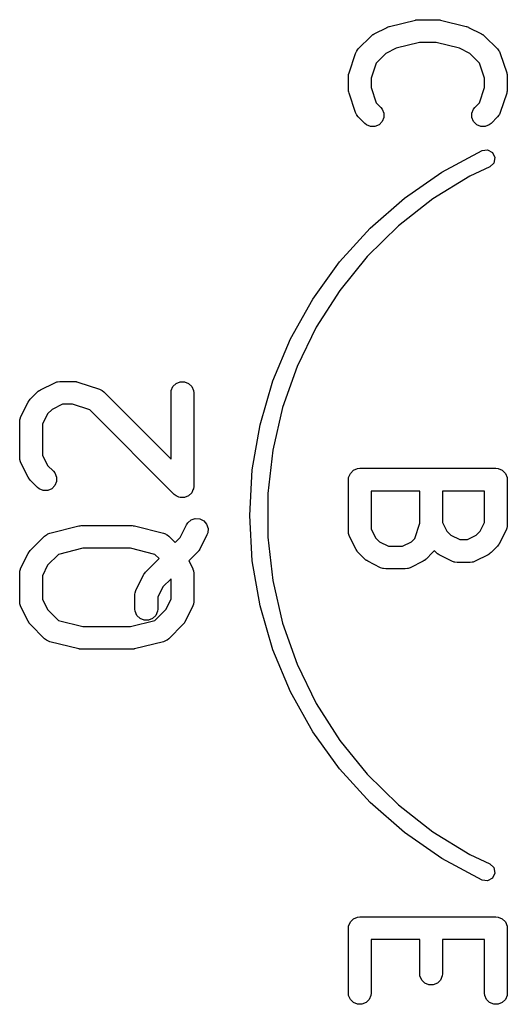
# Model space of a CAD drawing. Header units: inches. Extents: x 4.16 to 5.59, y -4.16 to -3.08.
# Tile 3 of 6: x 4.77 to 4.9, y -3.77 to -3.51. Entities that reach past the tile are written whole.
import ezdxf

# ---------------------------------------------------------------- set-up
doc = ezdxf.new("R2010")
doc.units = ezdxf.units.IN
doc.header["$MEASUREMENT"] = 0
doc.layers.add('F.Silkscreen', color=41, linetype='CONTINUOUS', true_color=0xf2eda1)

msp = doc.modelspace()

# ---------------------------------------------------------------- linework, layer by layer
at = {"layer": 'F.Silkscreen', "linetype": 'CONTINUOUS'}
for p, q in [((4.86677, -3.51627), (4.867, -3.51618)), ((4.867, -3.51618), (4.86703, -3.51618)), ((4.86703, -3.51618), (4.86707, -3.51616)), ((4.86707, -3.51616), (4.87382, -3.51448)), ((4.87382, -3.51448), (4.87392, -3.51446)), ((4.87392, -3.51446), (4.87396, -3.51444)), ((4.87396, -3.51444), (4.87417, -3.51442)), ((4.87417, -3.51442), (4.87439, -3.51439)), ((4.87439, -3.51439), (4.87443, -3.5144)), ((4.87443, -3.5144), (4.87453, -3.51439)), ((4.87453, -3.51439), (4.8796, -3.51439)), ((4.8796, -3.51439), (4.8797, -3.5144)), ((4.8797, -3.5144), (4.87974, -3.51439)), ((4.87974, -3.51439), (4.87995, -3.51442)), ((4.87995, -3.51442), (4.88017, -3.51444)), ((4.88017, -3.51444), (4.88021, -3.51446)), ((4.88021, -3.51446), (4.88031, -3.51448)), ((4.88031, -3.51448), (4.88706, -3.51616)), ((4.88706, -3.51616), (4.8871, -3.51618)), ((4.8871, -3.51618), (4.88712, -3.51618)), ((4.88712, -3.51618), (4.88736, -3.51627)), ((4.85895, -3.522), (4.86232, -3.51863)), ((4.86232, -3.51863), (4.86255, -3.51844)), ((4.86255, -3.51844), (4.8626, -3.51838)), ((4.8626, -3.51838), (4.86269, -3.51833)), ((4.86269, -3.51833), (4.86277, -3.51826)), ((4.86277, -3.51826), (4.86284, -3.51823)), ((4.86284, -3.51823), (4.86309, -3.51807)), ((4.86309, -3.51807), (4.86646, -3.51639)), ((4.86646, -3.51639), (4.86651, -3.51637)), ((4.86651, -3.51637), (4.86652, -3.51636)), ((4.86652, -3.51636), (4.86677, -3.51627)), ((4.88736, -3.51627), (4.88761, -3.51636)), ((4.88761, -3.51636), (4.88762, -3.51637)), ((4.88762, -3.51637), (4.88767, -3.51639)), ((4.88767, -3.51639), (4.89104, -3.51807)), ((4.89104, -3.51807), (4.89129, -3.51823)), ((4.89129, -3.51823), (4.89136, -3.51826)), ((4.89136, -3.51826), (4.89144, -3.51833)), ((4.89144, -3.51833), (4.89153, -3.51838)), ((4.89153, -3.51838), (4.89158, -3.51844)), ((4.89158, -3.51844), (4.89181, -3.51863)), ((4.89181, -3.51863), (4.89518, -3.522)), ((4.8749, -3.52029), (4.86882, -3.52181)), ((4.87923, -3.52029), (4.8749, -3.52029)), ((4.88531, -3.52181), (4.87923, -3.52029)), ((4.85655, -3.52822), (4.85823, -3.52316)), ((4.85823, -3.52316), (4.85847, -3.52263)), ((4.85847, -3.52263), (4.85854, -3.52255)), ((4.85854, -3.52255), (4.85858, -3.52245)), ((4.85858, -3.52245), (4.85895, -3.522)), ((4.86616, -3.52314), (4.86362, -3.52568)), ((4.86882, -3.52181), (4.86616, -3.52314)), ((4.88797, -3.52314), (4.88531, -3.52181)), ((4.89051, -3.52568), (4.88797, -3.52314)), ((4.89518, -3.522), (4.89555, -3.52245)), ((4.89555, -3.52245), (4.89559, -3.52255)), ((4.89559, -3.52255), (4.89566, -3.52263)), ((4.89566, -3.52263), (4.8959, -3.52316)), ((4.8959, -3.52316), (4.89758, -3.52822)), ((4.86362, -3.52568), (4.8623, -3.52963)), ((4.89183, -3.52963), (4.89051, -3.52568)), ((4.8564, -3.52915), (4.85642, -3.52886)), ((4.85642, -3.52878), (4.85644, -3.52868)), ((4.85642, -3.52886), (4.85642, -3.52878)), ((4.85644, -3.52868), (4.85645, -3.52857)), ((4.85645, -3.52857), (4.85648, -3.5285)), ((4.85648, -3.5285), (4.85655, -3.52822)), ((4.89758, -3.52822), (4.89765, -3.5285)), ((4.89765, -3.5285), (4.89768, -3.52857)), ((4.89768, -3.52857), (4.89769, -3.52868)), ((4.89769, -3.52868), (4.89771, -3.52878)), ((4.89771, -3.52878), (4.89771, -3.52886)), ((4.89771, -3.52886), (4.89773, -3.52915)), ((4.8564, -3.53253), (4.8564, -3.52915)), ((4.8623, -3.52963), (4.8623, -3.53205)), ((4.89183, -3.53205), (4.89183, -3.52963)), ((4.89773, -3.52915), (4.89773, -3.53253)), ((4.85642, -3.53282), (4.8564, -3.53253)), ((4.85642, -3.53289), (4.85642, -3.53282)), ((4.85644, -3.533), (4.85642, -3.53289)), ((4.85645, -3.5331), (4.85644, -3.533)), ((4.85648, -3.53317), (4.85645, -3.5331)), ((4.85655, -3.53346), (4.85648, -3.53317)), ((4.85823, -3.53852), (4.85655, -3.53346)), ((4.8623, -3.53205), (4.86362, -3.53599)), ((4.89051, -3.53599), (4.89183, -3.53205)), ((4.89758, -3.53346), (4.8959, -3.53852)), ((4.89765, -3.53317), (4.89758, -3.53346)), ((4.89768, -3.5331), (4.89765, -3.53317)), ((4.89769, -3.533), (4.89768, -3.5331)), ((4.89771, -3.53289), (4.89769, -3.533)), ((4.89773, -3.53253), (4.89771, -3.53282)), ((4.89771, -3.53282), (4.89771, -3.53289)), ((4.86362, -3.53599), (4.86481, -3.53719)), ((4.88932, -3.53719), (4.89051, -3.53599)), ((4.85847, -3.53905), (4.85823, -3.53852)), ((4.85854, -3.53913), (4.85847, -3.53905)), ((4.85858, -3.53923), (4.85854, -3.53913)), ((4.85895, -3.53968), (4.85858, -3.53923)), ((4.86481, -3.53719), (4.86518, -3.53763)), ((4.86518, -3.53763), (4.86562, -3.5387)), ((4.86562, -3.5387), (4.86562, -3.53985)), ((4.88851, -3.5387), (4.88895, -3.53763)), ((4.88851, -3.53985), (4.88851, -3.5387)), ((4.88895, -3.53763), (4.88932, -3.53719)), ((4.89555, -3.53923), (4.89518, -3.53968)), ((4.89559, -3.53913), (4.89555, -3.53923)), ((4.89566, -3.53905), (4.89559, -3.53913)), ((4.8959, -3.53852), (4.89566, -3.53905)), ((4.86063, -3.54136), (4.85895, -3.53968)), ((4.86108, -3.54173), (4.86063, -3.54136)), ((4.86215, -3.54217), (4.86108, -3.54173)), ((4.86436, -3.54173), (4.8633, -3.54217)), ((4.86518, -3.54091), (4.86436, -3.54173)), ((4.86562, -3.53985), (4.86518, -3.54091)), ((4.88895, -3.54091), (4.88851, -3.53985)), ((4.88977, -3.54173), (4.88895, -3.54091)), ((4.89083, -3.54217), (4.88977, -3.54173)), ((4.89305, -3.54173), (4.89198, -3.54217)), ((4.89349, -3.54136), (4.89305, -3.54173)), ((4.89518, -3.53968), (4.89349, -3.54136)), ((4.8633, -3.54217), (4.86215, -3.54217)), ((4.89198, -3.54217), (4.89083, -3.54217)), ((4.88071, -3.55401), (4.89117, -3.54839)), ((4.89117, -3.54839), (4.89262, -3.54822)), ((4.89262, -3.54822), (4.8939, -3.54892)), ((4.8939, -3.54892), (4.89452, -3.55025)), ((4.89424, -3.55168), (4.89317, -3.55268)), ((4.89452, -3.55025), (4.89424, -3.55168)), ((4.87096, -3.56078), (4.88071, -3.55401)), ((4.89317, -3.55268), (4.88802, -3.55507)), ((4.88802, -3.55507), (4.87834, -3.56101)), ((4.86203, -3.56861), (4.87096, -3.56078)), ((4.87834, -3.56101), (4.86939, -3.568)), ((4.85405, -3.5774), (4.86203, -3.56861)), ((4.86939, -3.568), (4.86129, -3.57596)), ((4.84711, -3.58704), (4.85405, -3.5774)), ((4.86129, -3.57596), (4.85414, -3.58479)), ((4.85414, -3.58479), (4.84804, -3.59437)), ((4.84131, -3.5974), (4.84711, -3.58704)), ((4.84804, -3.59437), (4.84306, -3.60457)), ((4.83672, -3.60835), (4.84131, -3.5974)), ((4.84306, -3.60457), (4.83927, -3.61528)), ((4.83339, -3.61975), (4.83672, -3.60835)), ((4.77575, -3.61098), (4.77584, -3.61092)), ((4.77584, -3.61092), (4.77592, -3.61086)), ((4.77592, -3.61086), (4.77599, -3.61083)), ((4.77599, -3.61083), (4.77624, -3.61067)), ((4.77624, -3.61067), (4.77999, -3.6088)), ((4.77999, -3.6088), (4.78053, -3.60859)), ((4.78053, -3.60859), (4.78064, -3.60858)), ((4.78064, -3.60858), (4.78073, -3.60854)), ((4.78073, -3.60854), (4.78131, -3.60848)), ((4.78131, -3.60848), (4.78506, -3.60848)), ((4.78506, -3.60848), (4.78535, -3.60851)), ((4.78535, -3.60851), (4.78543, -3.60851)), ((4.78543, -3.60851), (4.78553, -3.60853)), ((4.78553, -3.60853), (4.78564, -3.60854)), ((4.78564, -3.60854), (4.78571, -3.60857)), ((4.78571, -3.60857), (4.78599, -3.60863)), ((4.78599, -3.60863), (4.79162, -3.61051)), ((4.79162, -3.61051), (4.79215, -3.61075)), ((4.79215, -3.61075), (4.79223, -3.61082)), ((4.79223, -3.61082), (4.79233, -3.61086)), ((4.79233, -3.61086), (4.79277, -3.61122)), ((4.81023, -3.61144), (4.81029, -3.61086)), ((4.81029, -3.61086), (4.81073, -3.6098)), ((4.81073, -3.6098), (4.81154, -3.60898)), ((4.81154, -3.60898), (4.81261, -3.60854)), ((4.81261, -3.60854), (4.81376, -3.60854)), ((4.81376, -3.60854), (4.81482, -3.60898)), ((4.81482, -3.60898), (4.81564, -3.6098)), ((4.81564, -3.6098), (4.81608, -3.61086)), ((4.81608, -3.61086), (4.81613, -3.61144)), ((4.77323, -3.61355), (4.7733, -3.61346)), ((4.7733, -3.61346), (4.77335, -3.61338)), ((4.77335, -3.61338), (4.77341, -3.61332)), ((4.77341, -3.61332), (4.7736, -3.6131)), ((4.7736, -3.6131), (4.77547, -3.61122)), ((4.77547, -3.61122), (4.7757, -3.61104)), ((4.7757, -3.61104), (4.77575, -3.61098)), ((4.79277, -3.61122), (4.81023, -3.62868)), ((4.81023, -3.62868), (4.81023, -3.61144)), ((4.81613, -3.61144), (4.81613, -3.63581)), ((4.77117, -3.61761), (4.77305, -3.61387)), ((4.77305, -3.61387), (4.7732, -3.61362)), ((4.7732, -3.61362), (4.77323, -3.61355)), ((4.77931, -3.61574), (4.77811, -3.61693)), ((4.78201, -3.61439), (4.77931, -3.61574)), ((4.78458, -3.61439), (4.78201, -3.61439)), ((4.78909, -3.61589), (4.78458, -3.61439)), ((4.81109, -3.6379), (4.78909, -3.61589)), ((4.83927, -3.61528), (4.83672, -3.62634)), ((4.77086, -3.61894), (4.77092, -3.61836)), ((4.77092, -3.61836), (4.77096, -3.61826)), ((4.77096, -3.61816), (4.77117, -3.61761)), ((4.77096, -3.61826), (4.77096, -3.61816)), ((4.77811, -3.61693), (4.77676, -3.61963)), ((4.77086, -3.62831), (4.77086, -3.61894)), ((4.77676, -3.61963), (4.77676, -3.62761)), ((4.83138, -3.63145), (4.83339, -3.61975)), ((4.77092, -3.62888), (4.77086, -3.62831)), ((4.77676, -3.62761), (4.77811, -3.63031)), ((4.83672, -3.62634), (4.83543, -3.63763)), ((4.77096, -3.62898), (4.77092, -3.62888)), ((4.77096, -3.62909), (4.77096, -3.62898)), ((4.77117, -3.62963), (4.77096, -3.62909)), ((4.77305, -3.63338), (4.77117, -3.62963)), ((4.77811, -3.63031), (4.77965, -3.63185)), ((4.85771, -3.63157), (4.85877, -3.63113)), ((4.85877, -3.63113), (4.85935, -3.63107)), ((4.85935, -3.63107), (4.89478, -3.63107)), ((4.89478, -3.63107), (4.89536, -3.63113)), ((4.89536, -3.63113), (4.89642, -3.63157)), ((4.7732, -3.63363), (4.77305, -3.63338)), ((4.77323, -3.6337), (4.7732, -3.63363)), ((4.7733, -3.63378), (4.77323, -3.6337)), ((4.77335, -3.63387), (4.7733, -3.63378)), ((4.77341, -3.63392), (4.77335, -3.63387)), ((4.7736, -3.63415), (4.77341, -3.63392)), ((4.77965, -3.63185), (4.78002, -3.63229)), ((4.78002, -3.63229), (4.78046, -3.63336)), ((4.78046, -3.63336), (4.78046, -3.63451)), ((4.83071, -3.64331), (4.83138, -3.63145)), ((4.8564, -3.63403), (4.85645, -3.63345)), ((4.85645, -3.63345), (4.85689, -3.63239)), ((4.85689, -3.63239), (4.85771, -3.63157)), ((4.89642, -3.63157), (4.89724, -3.63239)), ((4.89724, -3.63239), (4.89768, -3.63345)), ((4.89768, -3.63345), (4.89773, -3.63403)), ((4.77547, -3.63602), (4.7736, -3.63415)), ((4.77592, -3.63639), (4.77547, -3.63602)), ((4.77699, -3.63683), (4.77592, -3.63639)), ((4.7792, -3.63639), (4.77814, -3.63683)), ((4.78002, -3.63557), (4.7792, -3.63639)), ((4.78046, -3.63451), (4.78002, -3.63557)), ((4.81608, -3.63638), (4.81595, -3.6367)), ((4.81613, -3.63581), (4.81608, -3.63638)), ((4.8564, -3.64753), (4.8564, -3.63403)), ((4.89773, -3.63403), (4.89773, -3.64584)), ((4.77814, -3.63683), (4.77699, -3.63683)), ((4.81154, -3.63826), (4.81109, -3.6379)), ((4.81229, -3.63857), (4.81154, -3.63826)), ((4.81261, -3.6387), (4.81229, -3.63857)), ((4.81376, -3.6387), (4.81261, -3.6387)), ((4.81261, -3.6387), (4.81261, -3.6387)), ((4.81482, -3.63826), (4.81376, -3.6387)), ((4.81564, -3.63745), (4.81482, -3.63826)), ((4.81595, -3.6367), (4.81564, -3.63745)), ((4.83543, -3.63763), (4.83543, -3.64331)), ((4.87496, -3.63698), (4.8623, -3.63698)), ((4.8623, -3.63698), (4.8623, -3.64683)), ((4.87496, -3.64536), (4.87496, -3.63698)), ((4.89183, -3.63698), (4.88086, -3.63698)), ((4.88086, -3.63698), (4.88086, -3.64514)), ((4.89183, -3.64514), (4.89183, -3.63698)), ((4.81547, -3.64449), (4.81656, -3.64413)), ((4.81656, -3.64413), (4.81771, -3.64421)), ((4.81771, -3.64421), (4.81874, -3.64472)), ((4.83138, -3.65516), (4.83071, -3.64331)), ((4.83543, -3.64331), (4.83543, -3.64899)), ((4.77872, -3.64794), (4.78622, -3.64607)), ((4.78622, -3.64607), (4.78632, -3.64605)), ((4.78632, -3.64605), (4.78636, -3.64604)), ((4.78636, -3.64604), (4.78658, -3.64601)), ((4.78658, -3.64601), (4.78679, -3.64598)), ((4.78679, -3.64598), (4.78683, -3.64599)), ((4.78683, -3.64599), (4.78694, -3.64598)), ((4.78694, -3.64598), (4.80006, -3.64598)), ((4.80006, -3.64598), (4.80016, -3.64599)), ((4.80016, -3.64599), (4.8002, -3.64598)), ((4.8002, -3.64598), (4.80042, -3.64601)), ((4.80042, -3.64601), (4.80063, -3.64604)), ((4.80063, -3.64604), (4.80067, -3.64605)), ((4.80067, -3.64605), (4.80077, -3.64607)), ((4.80077, -3.64607), (4.80827, -3.64794)), ((4.81263, -3.64906), (4.81429, -3.64574)), ((4.81429, -3.64574), (4.8146, -3.64525)), ((4.8146, -3.64525), (4.81547, -3.64449)), ((4.81874, -3.64472), (4.8195, -3.64559)), ((4.8195, -3.64559), (4.81986, -3.64669)), ((4.81986, -3.64669), (4.81978, -3.64784)), ((4.87364, -3.6493), (4.87496, -3.64536)), ((4.88086, -3.64514), (4.88202, -3.64746)), ((4.89067, -3.64746), (4.89183, -3.64514)), ((4.89763, -3.64662), (4.89742, -3.64716)), ((4.89764, -3.64651), (4.89763, -3.64662)), ((4.89768, -3.64641), (4.89764, -3.64651)), ((4.89773, -3.64584), (4.89768, -3.64641)), ((4.7736, -3.65247), (4.77735, -3.64872)), ((4.77735, -3.64872), (4.7778, -3.64835)), ((4.7778, -3.64835), (4.778, -3.64827)), ((4.778, -3.64827), (4.77817, -3.64814)), ((4.77817, -3.64814), (4.77872, -3.64794)), ((4.80827, -3.64794), (4.80882, -3.64814)), ((4.80882, -3.64814), (4.809, -3.64827)), ((4.809, -3.64827), (4.8092, -3.64835)), ((4.8092, -3.64835), (4.80965, -3.64872)), ((4.80965, -3.64872), (4.81131, -3.65038)), ((4.81131, -3.65038), (4.81263, -3.64906)), ((4.81957, -3.64838), (4.8177, -3.65213)), ((4.81978, -3.64784), (4.81957, -3.64838)), ((4.83543, -3.64899), (4.83672, -3.66027)), ((4.85645, -3.6481), (4.8564, -3.64753)), ((4.85649, -3.6482), (4.85645, -3.6481)), ((4.8565, -3.64831), (4.85649, -3.6482)), ((4.85671, -3.64885), (4.8565, -3.64831)), ((4.85839, -3.65222), (4.85671, -3.64885)), ((4.8623, -3.64683), (4.86346, -3.64915)), ((4.86346, -3.64915), (4.86447, -3.65016)), ((4.87278, -3.65016), (4.87364, -3.6493)), ((4.88202, -3.64746), (4.88303, -3.64847)), ((4.88303, -3.64847), (4.88535, -3.64963)), ((4.88734, -3.64963), (4.88966, -3.64847)), ((4.88966, -3.64847), (4.89067, -3.64746)), ((4.89742, -3.64716), (4.89573, -3.65053)), ((4.7873, -3.65188), (4.78095, -3.65347)), ((4.79969, -3.65188), (4.7873, -3.65188)), ((4.80605, -3.65347), (4.79969, -3.65188)), ((4.86447, -3.65016), (4.86679, -3.65132)), ((4.86679, -3.65132), (4.87046, -3.65132)), ((4.87046, -3.65132), (4.87278, -3.65016)), ((4.88535, -3.64963), (4.88734, -3.64963)), ((4.89518, -3.6513), (4.89349, -3.65299)), ((4.89537, -3.65107), (4.89518, -3.6513)), ((4.89543, -3.65102), (4.89537, -3.65107)), ((4.89548, -3.65093), (4.89543, -3.65102)), ((4.89555, -3.65085), (4.89548, -3.65093)), ((4.89558, -3.65078), (4.89555, -3.65085)), ((4.89573, -3.65053), (4.89558, -3.65078)), ((4.77117, -3.65698), (4.77305, -3.65324)), ((4.77305, -3.65324), (4.7732, -3.65299)), ((4.7732, -3.65299), (4.77323, -3.65292)), ((4.77323, -3.65292), (4.7733, -3.65283)), ((4.7733, -3.65283), (4.77335, -3.65275)), ((4.77335, -3.65275), (4.77341, -3.65269)), ((4.77341, -3.65269), (4.7736, -3.65247)), ((4.78095, -3.65347), (4.77811, -3.6563)), ((4.80713, -3.65456), (4.80605, -3.65347)), ((4.81714, -3.65289), (4.8149, -3.65514)), ((4.81733, -3.65267), (4.81714, -3.65289)), ((4.81739, -3.65262), (4.81733, -3.65267)), ((4.81745, -3.65253), (4.81739, -3.65262)), ((4.81751, -3.65245), (4.81745, -3.65253)), ((4.81754, -3.65237), (4.81751, -3.65245)), ((4.8177, -3.65213), (4.81754, -3.65237)), ((4.85855, -3.65247), (4.85839, -3.65222)), ((4.85858, -3.65254), (4.85855, -3.65247)), ((4.85865, -3.65262), (4.85858, -3.65254)), ((4.8587, -3.65271), (4.85865, -3.65262)), ((4.85876, -3.65276), (4.8587, -3.65271)), ((4.85895, -3.65299), (4.85876, -3.65276)), ((4.86063, -3.65468), (4.85895, -3.65299)), ((4.87831, -3.65299), (4.87662, -3.65468)), ((4.87868, -3.65254), (4.87831, -3.65299)), ((4.8787, -3.65249), (4.87868, -3.65254)), ((4.87919, -3.65299), (4.8787, -3.65249)), ((4.87942, -3.65317), (4.87919, -3.65299)), ((4.87947, -3.65323), (4.87942, -3.65317)), ((4.87956, -3.65329), (4.87947, -3.65323)), ((4.87964, -3.65335), (4.87956, -3.65329)), ((4.87971, -3.65338), (4.87964, -3.65335)), ((4.87996, -3.65354), (4.87971, -3.65338)), ((4.88334, -3.65523), (4.87996, -3.65354)), ((4.89273, -3.65354), (4.88935, -3.65523)), ((4.89298, -3.65338), (4.89273, -3.65354)), ((4.89305, -3.65335), (4.89298, -3.65338)), ((4.89313, -3.65329), (4.89305, -3.65335)), ((4.89322, -3.65323), (4.89313, -3.65329)), ((4.89327, -3.65317), (4.89322, -3.65323)), ((4.89349, -3.65299), (4.89327, -3.65317)), ((4.77096, -3.65753), (4.77117, -3.65698)), ((4.77811, -3.6563), (4.77676, -3.659)), ((4.80359, -3.65809), (4.80713, -3.65456)), ((4.8149, -3.65514), (4.81582, -3.65698)), ((4.81582, -3.65698), (4.81603, -3.65753)), ((4.83339, -3.66686), (4.83138, -3.65516)), ((4.86086, -3.65486), (4.86063, -3.65468)), ((4.86091, -3.65492), (4.86086, -3.65486)), ((4.861, -3.65498), (4.86091, -3.65492)), ((4.86108, -3.65504), (4.861, -3.65498)), ((4.86115, -3.65507), (4.86108, -3.65504)), ((4.8614, -3.65523), (4.86115, -3.65507)), ((4.86478, -3.65692), (4.8614, -3.65523)), ((4.86532, -3.65712), (4.86478, -3.65692)), ((4.87248, -3.65692), (4.87194, -3.65712)), ((4.87585, -3.65523), (4.87248, -3.65692)), ((4.8761, -3.65507), (4.87585, -3.65523)), ((4.87617, -3.65504), (4.8761, -3.65507)), ((4.87626, -3.65498), (4.87617, -3.65504)), ((4.87634, -3.65492), (4.87626, -3.65498)), ((4.8764, -3.65486), (4.87634, -3.65492)), ((4.87662, -3.65468), (4.8764, -3.65486)), ((4.88388, -3.65544), (4.88334, -3.65523)), ((4.88398, -3.65544), (4.88388, -3.65544)), ((4.88408, -3.65548), (4.88398, -3.65544)), ((4.88466, -3.65554), (4.88408, -3.65548)), ((4.88803, -3.65554), (4.88466, -3.65554)), ((4.88861, -3.65548), (4.88803, -3.65554)), ((4.88871, -3.65544), (4.88861, -3.65548)), ((4.88881, -3.65544), (4.88871, -3.65544)), ((4.88935, -3.65523), (4.88881, -3.65544)), ((4.77086, -3.65831), (4.77092, -3.65773)), ((4.77086, -3.6658), (4.77086, -3.65831)), ((4.77092, -3.65773), (4.77096, -3.65763)), ((4.77096, -3.65763), (4.77096, -3.65753)), ((4.77676, -3.659), (4.77676, -3.66511)), ((4.80117, -3.66261), (4.80304, -3.65886)), ((4.80304, -3.65886), (4.8032, -3.65861)), ((4.8032, -3.65861), (4.80323, -3.65854)), ((4.80323, -3.65854), (4.80329, -3.65846)), ((4.80329, -3.65846), (4.80335, -3.65837)), ((4.80335, -3.65837), (4.80341, -3.65832)), ((4.80341, -3.65832), (4.80359, -3.65809)), ((4.81603, -3.65753), (4.81604, -3.65763)), ((4.81604, -3.65763), (4.81608, -3.65773)), ((4.81608, -3.65773), (4.81613, -3.65831)), ((4.81613, -3.65831), (4.81613, -3.6658)), ((4.86542, -3.65713), (4.86532, -3.65712)), ((4.86552, -3.65717), (4.86542, -3.65713)), ((4.8661, -3.65723), (4.86552, -3.65717)), ((4.87116, -3.65723), (4.8661, -3.65723)), ((4.87174, -3.65717), (4.87116, -3.65723)), ((4.87183, -3.65713), (4.87174, -3.65717)), ((4.87194, -3.65712), (4.87183, -3.65713)), ((4.80811, -3.66193), (4.80676, -3.66463)), ((4.81023, -3.65981), (4.80811, -3.66193)), ((4.81023, -3.66511), (4.81023, -3.65981)), ((4.83672, -3.66027), (4.83927, -3.67134)), ((4.80086, -3.66393), (4.80091, -3.66335)), ((4.80086, -3.66768), (4.80086, -3.66393)), ((4.80091, -3.66335), (4.80095, -3.66326)), ((4.80095, -3.66326), (4.80096, -3.66315)), ((4.80096, -3.66315), (4.80117, -3.66261)), ((4.80676, -3.66463), (4.80676, -3.66768)), ((4.77092, -3.66638), (4.77086, -3.6658)), ((4.77096, -3.66648), (4.77092, -3.66638)), ((4.77096, -3.66658), (4.77096, -3.66648)), ((4.77117, -3.66712), (4.77096, -3.66658)), ((4.77305, -3.67087), (4.77117, -3.66712)), ((4.77676, -3.66511), (4.77811, -3.6678)), ((4.80888, -3.6678), (4.81023, -3.66511)), ((4.81582, -3.66712), (4.81395, -3.67087)), ((4.81603, -3.66658), (4.81582, -3.66712)), ((4.81604, -3.66648), (4.81603, -3.66658)), ((4.81608, -3.66638), (4.81604, -3.66648)), ((4.81613, -3.6658), (4.81608, -3.66638)), ((4.83672, -3.67826), (4.83339, -3.66686)), ((4.77811, -3.6678), (4.78095, -3.67064)), ((4.80091, -3.66826), (4.80086, -3.66768)), ((4.80135, -3.66932), (4.80091, -3.66826)), ((4.80217, -3.67013), (4.80135, -3.66932)), ((4.80626, -3.66932), (4.80545, -3.67013)), ((4.80605, -3.67064), (4.80888, -3.6678)), ((4.8067, -3.66826), (4.80626, -3.66932)), ((4.80676, -3.66768), (4.8067, -3.66826)), ((4.7732, -3.67112), (4.77305, -3.67087)), ((4.77323, -3.67119), (4.7732, -3.67112)), ((4.7733, -3.67128), (4.77323, -3.67119)), ((4.77335, -3.67136), (4.7733, -3.67128)), ((4.77341, -3.67142), (4.77335, -3.67136)), ((4.7736, -3.67164), (4.77341, -3.67142)), ((4.77735, -3.67539), (4.7736, -3.67164)), ((4.78095, -3.67064), (4.7873, -3.67223)), ((4.7873, -3.67223), (4.79969, -3.67223)), ((4.79969, -3.67223), (4.80605, -3.67064)), ((4.80323, -3.67058), (4.80217, -3.67013)), ((4.80438, -3.67058), (4.80323, -3.67058)), ((4.80545, -3.67013), (4.80438, -3.67058)), ((4.81339, -3.67164), (4.80965, -3.67539)), ((4.81358, -3.67142), (4.81339, -3.67164)), ((4.81364, -3.67136), (4.81358, -3.67142)), ((4.8137, -3.67128), (4.81364, -3.67136)), ((4.81376, -3.67119), (4.8137, -3.67128)), ((4.81379, -3.67112), (4.81376, -3.67119)), ((4.81395, -3.67087), (4.81379, -3.67112)), ((4.83927, -3.67134), (4.84306, -3.68204)), ((4.7778, -3.67576), (4.77735, -3.67539)), ((4.778, -3.67584), (4.7778, -3.67576)), ((4.77817, -3.67597), (4.778, -3.67584)), ((4.77872, -3.67617), (4.77817, -3.67597)), ((4.78622, -3.67804), (4.77872, -3.67617)), ((4.80827, -3.67617), (4.80077, -3.67804)), ((4.80882, -3.67597), (4.80827, -3.67617)), ((4.809, -3.67584), (4.80882, -3.67597)), ((4.8092, -3.67576), (4.809, -3.67584)), ((4.80965, -3.67539), (4.8092, -3.67576)), ((4.78632, -3.67806), (4.78622, -3.67804)), ((4.78636, -3.67807), (4.78632, -3.67806)), ((4.78658, -3.6781), (4.78636, -3.67807)), ((4.78679, -3.67813), (4.78658, -3.6781)), ((4.78683, -3.67812), (4.78679, -3.67813)), ((4.78694, -3.67813), (4.78683, -3.67812)), ((4.80006, -3.67813), (4.78694, -3.67813)), ((4.80016, -3.67812), (4.80006, -3.67813)), ((4.8002, -3.67813), (4.80016, -3.67812)), ((4.80042, -3.6781), (4.8002, -3.67813)), ((4.80063, -3.67807), (4.80042, -3.6781)), ((4.80067, -3.67806), (4.80063, -3.67807)), ((4.80077, -3.67804), (4.80067, -3.67806)), ((4.84131, -3.68922), (4.83672, -3.67826)), ((4.84306, -3.68204), (4.84804, -3.69225)), ((4.84711, -3.69958), (4.84131, -3.68922)), ((4.84804, -3.69225), (4.85414, -3.70183)), ((4.85405, -3.70921), (4.84711, -3.69958)), ((4.85414, -3.70183), (4.86129, -3.71065)), ((4.86203, -3.718), (4.85405, -3.70921)), ((4.86129, -3.71065), (4.86939, -3.71861)), ((4.87096, -3.72583), (4.86203, -3.718)), ((4.86939, -3.71861), (4.87834, -3.72561)), ((4.88071, -3.7326), (4.87096, -3.72583)), ((4.87834, -3.72561), (4.88802, -3.73154)), ((4.89117, -3.73822), (4.88071, -3.7326)), ((4.88802, -3.73154), (4.89317, -3.73394)), ((4.89317, -3.73394), (4.89424, -3.73493)), ((4.89452, -3.73637), (4.8939, -3.73769)), ((4.89424, -3.73493), (4.89452, -3.73637)), ((4.89262, -3.7384), (4.89117, -3.73822)), ((4.8939, -3.73769), (4.89262, -3.7384)), ((4.85645, -3.75014), (4.85689, -3.74907)), ((4.85689, -3.74907), (4.85771, -3.74826)), ((4.85771, -3.74826), (4.85877, -3.74782)), ((4.85877, -3.74782), (4.85935, -3.74776)), ((4.85935, -3.74776), (4.89478, -3.74776)), ((4.89478, -3.74776), (4.89536, -3.74782)), ((4.89536, -3.74782), (4.89642, -3.74826)), ((4.89642, -3.74826), (4.89724, -3.74907)), ((4.89724, -3.74907), (4.89768, -3.75014)), ((4.8564, -3.75071), (4.85645, -3.75014)), ((4.8564, -3.76759), (4.8564, -3.75071)), ((4.89768, -3.75014), (4.89773, -3.75071)), ((4.89773, -3.75071), (4.89773, -3.76759)), ((4.87496, -3.75367), (4.8623, -3.75367)), ((4.8623, -3.75367), (4.8623, -3.76759)), ((4.87496, -3.76253), (4.87496, -3.75367)), ((4.89183, -3.75367), (4.88086, -3.75367)), ((4.88086, -3.75367), (4.88086, -3.76253)), ((4.89183, -3.76759), (4.89183, -3.75367)), ((4.87501, -3.7631), (4.87496, -3.76253)), ((4.87545, -3.76417), (4.87501, -3.7631)), ((4.87627, -3.76498), (4.87545, -3.76417)), ((4.88036, -3.76417), (4.87955, -3.76498)), ((4.8808, -3.7631), (4.88036, -3.76417)), ((4.88086, -3.76253), (4.8808, -3.7631)), ((4.87733, -3.76542), (4.87627, -3.76498)), ((4.87848, -3.76542), (4.87733, -3.76542)), ((4.87955, -3.76498), (4.87848, -3.76542)), ((4.85645, -3.76816), (4.8564, -3.76759)), ((4.85689, -3.76923), (4.85645, -3.76816)), ((4.85771, -3.77004), (4.85689, -3.76923)), ((4.8618, -3.76923), (4.86099, -3.77004)), ((4.86224, -3.76816), (4.8618, -3.76923)), ((4.8623, -3.76759), (4.86224, -3.76816)), ((4.89189, -3.76816), (4.89183, -3.76759)), ((4.89233, -3.76923), (4.89189, -3.76816)), ((4.89314, -3.77004), (4.89233, -3.76923)), ((4.89724, -3.76923), (4.89642, -3.77004)), ((4.89768, -3.76816), (4.89724, -3.76923)), ((4.89773, -3.76759), (4.89768, -3.76816)), ((4.85877, -3.77048), (4.85771, -3.77004)), ((4.85992, -3.77048), (4.85877, -3.77048)), ((4.86099, -3.77004), (4.85992, -3.77048)), ((4.89421, -3.77048), (4.89314, -3.77004)), ((4.89536, -3.77048), (4.89421, -3.77048)), ((4.89642, -3.77004), (4.89536, -3.77048))]:
    msp.add_line(p, q, dxfattribs=at)

doc.saveas('drawing.dxf')
